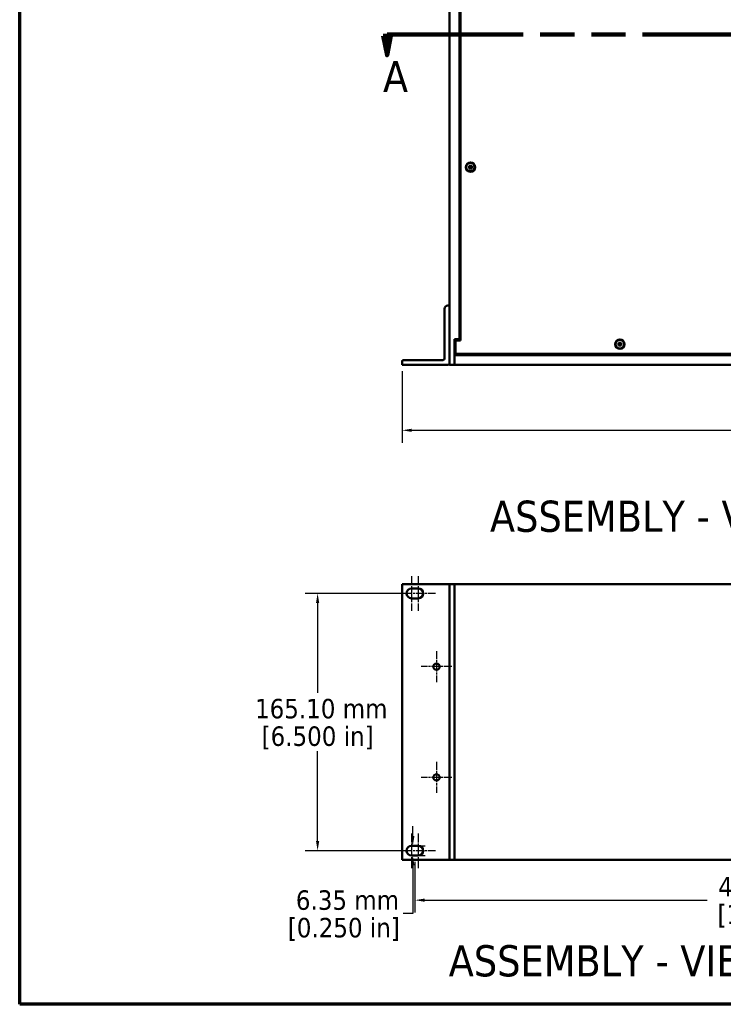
# Model space of a CAD drawing. Header units: millimetres. Extents: x 32 to 2127, y 63 to 1334.
# Tile 1 of 16: x 32 to 483, y 63 to 695. Entities that reach past the tile are written whole.
import ezdxf

# ---------------------------------------------------------------- set-up
doc = ezdxf.new("R2010")
doc.units = ezdxf.units.MM
doc.header["$LTSCALE"] = 2.5
doc.linetypes.add('CHAIN', pattern=[0.7087, 0.4724, -0.0591, 0.1181, -0.0591])
doc.linetypes.add('DOUBLE_DASH_CHAIN', pattern=[1.2403, 0.6614, -0.0827, 0.1654, -0.0827, 0.1654, -0.0827])
for name, color, linetype, lineweight in [('Border (ANSI)', 7, 'Continuous', 70), ('Center Mark (ANSI)', 7, 'Continuous', 25), ('Dimension (ANSI)', 7, 'Continuous', 25), ('Section Line (ANSI)', 7, 'DOUBLE_DASH_CHAIN', 100), ('Symbol (ANSI)', 7, 'Continuous', 25), ('Visible (ANSI)', 7, 'Continuous', 50)]:
    doc.layers.add(name, color=color, linetype=linetype, lineweight=lineweight)
doc.styles.add('Label Text (ANSI)', font='tahoma.ttf')
doc.styles.add('Note Text (ANSI)', font='tahoma.ttf')
doc.dimstyles.new('Default - mm (ANSI)', dxfattribs={"dimscale": 2.5, "dimtxt": 5, "dimasz": 2.5, "dimexe": 3.175, "dimexo": 1.6002, "dimgap": 0.8, "dimtad": 0, "dimtih": 1, "dimtoh": 1, "dimrnd": 1e-08, "dimzin": 0, "dimdsep": 46, "dimtxsty": 'Note Text (ANSI)', "dimcen": 0.09, "dimdle": 10, "dimclrd": 256, "dimclre": 256, "dimclrt": 256, "dimadec": 1, "dimazin": 0, "dimtfac": 0.6096, "dimtofl": 0, "dimtmove": 0, "dimatfit": 3, "dimldrblk": 'Filled-1', "dimfxl": 1, "dimtolj": 1, "dimtzin": 0, "dimlwd": -1, "dimlwe": -1, "dimarcsym": 0})

# ---------------------------------------------------------------- blocks, each defined once
blk = doc.blocks.new('2dTransSection0')
at = {"layer": 'Section Line (ANSI)', "linetype": 'Continuous'}
for p, q in [((105.97, 274.01), (106.97, 269.01)), ((107.97, 274.01), (105.97, 274.01)), ((106.97, 274.34), (119.7, 274.34)), ((106.97, 274.34), (106.97, 274.01)), ((106.97, 274.01), (106.97, 269.01)), ((106.97, 269.01), (107.97, 274.01)), ((290.56, 274.34), (303.28, 274.34)), ((302.28, 274.01), (303.28, 269.01)), ((304.28, 274.01), (302.28, 274.01)), ((303.28, 274.34), (303.28, 274.01)), ((303.28, 274.01), (303.28, 269.01)), ((303.28, 269.01), (304.28, 274.01))]:
    blk.add_line(p, q, dxfattribs=at)
at = {"layer": 'Section Line (ANSI)', "linetype": 'DOUBLE_DASH_CHAIN', "ltscale": 21.145208}
blk.add_line((106.97, 274.34), (303.28, 274.34), dxfattribs=at)
at = {"layer": 'Section Line (ANSI)', "linetype": 'Continuous', "flags": 128}
for points in [[(105.97, 274.01), (106.97, 269.01), (107.97, 274.01), (105.97, 274.01)], [(302.28, 274.01), (303.28, 269.01), (304.28, 274.01), (302.28, 274.01)]]:
    blk.add_lwpolyline(points, dxfattribs=at)
at = {"layer": 'Section Line (ANSI)'}
for points in [[(105.97, 274.01), (106.97, 269.01), (107.97, 274.01), (105.97, 274.01)], [(302.28, 274.01), (303.28, 269.01), (304.28, 274.01), (302.28, 274.01)]]:
    blk.add_solid(points, dxfattribs=at)
at = {"layer": 'Section Line (ANSI)', "char_height": 8, "attachment_point": 7, "style": 'Label Text (ANSI)'}
for insert in [(105.93, 259.53), (297.49, 257.81)]:
    blk.add_mtext('A', dxfattribs=dict(at, insert=insert))
blk = doc.blocks.new('*D9')
at = {"layer": 'Defpoints', "color": 0, "transparency": 16777216}
for p in [(285.33, 158.9), (751.43, 158.9), (285.33, 130.33)]:
    blk.add_point(p, dxfattribs=at)
at = {"layer": 'Dimension (ANSI)', "transparency": 16777216}
for p, q in [((285.33, 154.9), (285.33, 122.39)), ((751.43, 154.9), (751.43, 122.39)), ((291.58, 130.33), (472.76, 130.33)), ((745.18, 130.33), (567.44, 130.33))]:
    blk.add_line(p, q, dxfattribs=at)
for points in [[(291.58, 131.37), (291.58, 129.29), (285.33, 130.33)], [(745.18, 131.37), (745.18, 129.29), (751.43, 130.33)]]:
    blk.add_solid(points, dxfattribs=at)
at = {"layer": 'Dimension (ANSI)', "transparency": 16777216, "char_height": 12.5, "attachment_point": 5, "style": 'Note Text (ANSI)'}
for s, insert in [('\\A1; 466.10 mm', (520.1, 138.84)), ('\\A1;[18.350 in]', (520.1, 120.16))]:
    blk.add_mtext(s, dxfattribs=dict(at, insert=insert))
blk = doc.blocks.new('Filled-1')
at = {"color": 0}
for p, q in [((0, 0), (-1, 0.33)), ((-1, 0.33), (-1, -0.33)), ((-1, 0), (0, 0)), ((-1, -0.33), (0, 0))]:
    blk.add_line(p, q, dxfattribs=at)
at = {"color": 0, "flags": 128}
blk.add_lwpolyline([(-1, -0.33), (0, 0), (-1, 0.33), (-1, -0.33)], dxfattribs=at)
at = {"color": 0}
blk.add_solid([(-1, -0.33), (0, 0), (-1, 0.33), (-1, -0.33)], dxfattribs=at)
blk = doc.blocks.new('*D11')
at = {"layer": 'Defpoints', "color": 0, "transparency": 16777216}
for p in [(277.07, 473.74), (759.68, 473.74), (759.68, 431.83)]:
    blk.add_point(p, dxfattribs=at)
at = {"layer": 'Dimension (ANSI)', "transparency": 16777216}
for p, q in [((277.07, 469.74), (277.07, 423.89)), ((759.68, 469.74), (759.68, 423.89)), ((283.32, 431.83), (539.58, 431.83)), ((753.43, 431.83), (634.26, 431.83))]:
    blk.add_line(p, q, dxfattribs=at)
for points in [[(283.32, 432.87), (283.32, 430.79), (277.07, 431.83)], [(753.43, 432.87), (753.43, 430.79), (759.68, 431.83)]]:
    blk.add_solid(points, dxfattribs=at)
at = {"layer": 'Dimension (ANSI)', "transparency": 16777216, "char_height": 12.5, "attachment_point": 5, "style": 'Note Text (ANSI)'}
for s, insert in [('\\A1; 482.61 mm', (586.92, 440.37)), ('\\A1;[19.000 in]', (586.92, 421.65))]:
    blk.add_mtext(s, dxfattribs=dict(at, insert=insert))
blk = doc.blocks.new('*D13')
at = {"layer": 'Defpoints', "color": 0, "transparency": 16777216}
for p in [(283.14, 165.25), (283.98, 165.25), (283.14, 158.9)]:
    blk.add_point(p, dxfattribs=at)
at = {"layer": 'Dimension (ANSI)', "transparency": 16777216}
for p, q in [((283.98, 171.5), (283.98, 177.75)), ((287.14, 165.25), (291.91, 165.25)), ((287.14, 158.9), (291.91, 158.9)), ((283.98, 152.65), (283.98, 121.76)), ((283.98, 121.76), (277.73, 121.76))]:
    blk.add_line(p, q, dxfattribs=at)
for points in [[(282.93, 171.5), (285.02, 171.5), (283.98, 165.25)], [(282.93, 152.65), (285.02, 152.65), (283.98, 158.9)]]:
    blk.add_solid(points, dxfattribs=at)
at = {"layer": 'Dimension (ANSI)', "transparency": 16777216, "char_height": 12.5, "attachment_point": 5, "style": 'Note Text (ANSI)'}
for s, insert in [('\\A1; 6.35 mm', (239.72, 130.27)), ('\\A1;[0.250 in]', (239.72, 111.58))]:
    blk.add_mtext(s, dxfattribs=dict(at, insert=insert))
blk = doc.blocks.new('*D14')
at = {"layer": 'Defpoints', "color": 0, "transparency": 16777216}
for p in [(222.9, 327.17), (283.14, 327.17), (283.14, 162.07)]:
    blk.add_point(p, dxfattribs=at)
at = {"layer": 'Dimension (ANSI)', "transparency": 16777216}
for p, q in [((279.14, 327.17), (214.97, 327.17)), ((222.9, 320.92), (222.9, 263.31)), ((222.9, 168.32), (222.9, 225.94)), ((279.14, 162.07), (214.97, 162.07))]:
    blk.add_line(p, q, dxfattribs=at)
for points in [[(221.86, 320.92), (223.94, 320.92), (222.9, 327.17)], [(221.86, 168.32), (223.94, 168.32), (222.9, 162.07)]]:
    blk.add_solid(points, dxfattribs=at)
at = {"layer": 'Dimension (ANSI)', "transparency": 16777216, "char_height": 12.5, "attachment_point": 5, "style": 'Note Text (ANSI)'}
for s, insert in [('\\A1; 165.10 mm', (222.9, 253.13)), ('\\A1;[6.500 in]', (222.9, 234.45))]:
    blk.add_mtext(s, dxfattribs=dict(at, insert=insert))
blk = doc.blocks.new('Borders Default Border')
at = {"layer": 'Border (ANSI)', "flags": 128}
blk.add_lwpolyline([(12.7, 25.4), (12.7, 533.4), (850.9, 533.4), (850.9, 25.4), (12.7, 25.4)], dxfattribs=at)

msp = doc.modelspace()

# ---------------------------------------------------------------- linework, layer by layer
at = {"layer": 'Center Mark (ANSI)', "linetype": 'CHAIN', "ltscale": 4.93852}
for p, q in [((283.1402, 338.287), (283.1402, 316.062)), ((287.5102, 338.287), (287.5102, 316.062)), ((283.1402, 173.187), (283.1402, 150.962)), ((287.5102, 173.187), (287.5102, 150.962))]:
    msp.add_line(p, q, dxfattribs=at)
at = {"layer": 'Center Mark (ANSI)', "linetype": 'CHAIN', "ltscale": 4.233003}
for p, q in [((291.0777, 327.1745), (272.0277, 327.1745)), ((298.6227, 327.1745), (279.5727, 327.1745)), ((291.0777, 162.0745), (272.0277, 162.0745)), ((298.6227, 162.0745), (279.5727, 162.0745))]:
    msp.add_line(p, q, dxfattribs=at)
at = {"layer": 'Center Mark (ANSI)', "linetype": 'CHAIN', "ltscale": 4.413615}
for p, q in [((299.1682, 290.1159), (299.1682, 270.2531)), ((309.0996, 280.1845), (289.2368, 280.1845)), ((299.1682, 218.9959), (299.1682, 199.1331)), ((309.0996, 209.0645), (289.2368, 209.0645))]:
    msp.add_line(p, q, dxfattribs=at)
at = {"layer": 'Visible (ANSI)'}
for p, q in [((307.5502, 930.9177), (307.5502, 473.7377)), ((313.9002, 490.2377), (313.9002, 914.4177)), ((314.6502, 915.1777), (314.6502, 489.4777)), ((319.4503, 600.955), (320.5055, 600.9798)), ((319.4503, 600.5005), (320.5055, 600.4756)), ((320.5062, 600.9521), (320.255, 600.9483)), ((320.255, 600.5071), (320.5062, 600.5034)), ((320.723, 602.2277), (320.6981, 601.1724)), ((320.723, 599.2278), (320.6981, 600.283)), ((320.7296, 601.423), (320.7259, 601.1718)), ((320.7259, 600.2837), (320.7296, 600.0325)), ((321.1746, 601.1718), (321.1708, 601.423)), ((321.1708, 600.0325), (321.1746, 600.2837)), ((321.1775, 602.2277), (321.2023, 601.1724)), ((321.1775, 599.2278), (321.2023, 600.283)), ((321.6455, 600.9483), (321.3943, 600.9521)), ((321.3943, 600.5034), (321.6455, 600.5071)), ((322.4502, 600.955), (321.3949, 600.9798)), ((322.4502, 600.5005), (321.3949, 600.4756)), ((307.5502, 511.8377), (306.3752, 511.8377)), ((304.3752, 509.8377), (304.3752, 477.9127)), ((313.9002, 490.2377), (310.7252, 490.2377)), ((310.7252, 490.2377), (310.7252, 473.7377)), ((311.4752, 489.4777), (311.4752, 480.8277)), ((314.6502, 489.4777), (311.4752, 489.4777)), ((314.6502, 490.2377), (313.9002, 490.2377)), ((415.2753, 487.355), (416.3305, 487.3798)), ((415.2753, 486.9005), (416.3305, 486.8756)), ((416.3312, 487.3521), (416.08, 487.3483)), ((416.08, 486.9071), (416.3312, 486.9034)), ((416.548, 488.6277), (416.5231, 487.5724)), ((416.548, 485.6278), (416.5231, 486.683)), ((416.5546, 487.823), (416.5509, 487.5718)), ((416.5509, 486.6837), (416.5546, 486.4325)), ((416.9996, 487.5718), (416.9958, 487.823)), ((416.9958, 486.4325), (416.9996, 486.6837)), ((417.0025, 488.6277), (417.0273, 487.5724)), ((417.0025, 485.6278), (417.0273, 486.683)), ((417.4705, 487.3483), (417.2193, 487.3521)), ((417.2193, 486.9034), (417.4705, 486.9071)), ((418.2752, 487.355), (417.2199, 487.3798)), ((418.2752, 486.9005), (417.2199, 486.8756)), ((310.7252, 481.3577), (311.4752, 481.3577)), ((311.4752, 480.8277), (725.2752, 480.8277)), ((277.0702, 475.9127), (277.0702, 473.7377)), ((303.3752, 476.9127), (278.0702, 476.9127)), ((310.7252, 480.0877), (726.0252, 480.0877)), ((277.0702, 473.7377), (306.5502, 473.7377)), ((310.7252, 473.7377), (307.5502, 473.7377)), ((726.0252, 473.7377), (310.7252, 473.7377)), ((277.0702, 333.1435), (277.0702, 156.1055)), ((277.0702, 333.1435), (306.5502, 333.1435)), ((283.1402, 330.3495), (287.5102, 330.3495)), ((307.5502, 333.1435), (306.5502, 333.1435)), ((310.7252, 333.1531), (307.5502, 333.1531)), ((307.5502, 333.1531), (307.5502, 156.1151)), ((726.0252, 333.1661), (310.7252, 333.1661)), ((310.7252, 333.1531), (310.7252, 333.1661)), ((313.9002, 333.1531), (310.7252, 333.1531)), ((310.7252, 333.1531), (310.7252, 156.1151)), ((310.7252, 333.1401), (310.7252, 156.1021)), ((726.0252, 333.1401), (310.7252, 333.1401)), ((313.9002, 333.1401), (313.9002, 333.1531)), ((287.5102, 323.9995), (283.1402, 323.9995)), ((283.1402, 165.2495), (287.5102, 165.2495)), ((287.5102, 158.8995), (283.1402, 158.8995)), ((277.0702, 156.1055), (306.5502, 156.1055)), ((307.5502, 156.1055), (306.5502, 156.1055)), ((310.7252, 156.1151), (307.5502, 156.1151)), ((307.5502, 156.1151), (307.5502, 156.1055)), ((726.0252, 156.1021), (310.7252, 156.1021))]:
    msp.add_line(p, q, dxfattribs=at)
at = {"layer": 'Visible (ANSI)', "flags": 128}
for points in [[(319.4503, 600.955), (319.4543, 600.9551), (319.4585, 600.9552), (319.4628, 600.9552), (319.4671, 600.9553), (319.4714, 600.9554), (319.4756, 600.9555), (319.4797, 600.9556), (319.4837, 600.9556), (319.4874, 600.9557), (319.4912, 600.9558), (319.495, 600.9558), (319.4987, 600.9559), (319.5024, 600.9559), (319.506, 600.956), (319.5094, 600.956), (319.5126, 600.956), (319.5156, 600.956), (319.5185, 600.9561), (319.5212, 600.9561), (319.5239, 600.9561), (319.5265, 600.9561), (319.5289, 600.9561), (319.5312, 600.9561), (319.5332, 600.956)], [(319.5332, 600.4994), (319.5312, 600.4994), (319.5289, 600.4994), (319.5265, 600.4994), (319.5239, 600.4994), (319.5212, 600.4994), (319.5185, 600.4994), (319.5156, 600.4994), (319.5126, 600.4994), (319.5094, 600.4995), (319.506, 600.4995), (319.5024, 600.4995), (319.4987, 600.4996), (319.495, 600.4996), (319.4912, 600.4997), (319.4874, 600.4997), (319.4837, 600.4998), (319.4797, 600.4999), (319.4756, 600.4999), (319.4714, 600.5), (319.4671, 600.5001), (319.4628, 600.5002), (319.4585, 600.5003), (319.4543, 600.5004), (319.4503, 600.5005)], [(320.255, 600.9483), (320.2333, 600.9485), (320.211, 600.9487), (320.1882, 600.949), (320.1649, 600.9492), (320.141, 600.9495), (320.1164, 600.9497), (320.0912, 600.95), (320.0654, 600.9503), (320.0389, 600.9505), (320.0116, 600.9508), (319.9836, 600.9511), (319.9549, 600.9514), (319.9253, 600.9517), (319.8948, 600.9521), (319.8635, 600.9524), (319.8312, 600.9528), (319.7979, 600.9531), (319.7636, 600.9535), (319.7283, 600.9539), (319.6918, 600.9543), (319.6541, 600.9547), (319.6151, 600.9551), (319.5749, 600.9556), (319.5332, 600.956)], [(319.5332, 600.4994), (319.5749, 600.4999), (319.6151, 600.5003), (319.6541, 600.5007), (319.6918, 600.5012), (319.7283, 600.5016), (319.7636, 600.5019), (319.7979, 600.5023), (319.8312, 600.5027), (319.8635, 600.503), (319.8948, 600.5034), (319.9253, 600.5037), (319.9549, 600.504), (319.9836, 600.5043), (320.0116, 600.5046), (320.0389, 600.5049), (320.0654, 600.5052), (320.0912, 600.5055), (320.1164, 600.5057), (320.141, 600.506), (320.1649, 600.5062), (320.1882, 600.5065), (320.211, 600.5067), (320.2333, 600.5069), (320.255, 600.5071)], [(320.7259, 601.1718), (320.7252, 601.158), (320.7238, 601.1445), (320.7215, 601.1312), (320.7185, 601.118), (320.7144, 601.1046), (320.7094, 601.091), (320.7035, 601.0775), (320.6965, 601.0643), (320.6886, 601.0516), (320.6799, 601.0394), (320.6705, 601.0279), (320.6606, 601.0173), (320.65, 601.0074), (320.6385, 600.9981), (320.6264, 600.9894), (320.6136, 600.9815), (320.6004, 600.9745), (320.5869, 600.9685), (320.5734, 600.9635), (320.5599, 600.9595), (320.5468, 600.9564), (320.5335, 600.9542), (320.5199, 600.9527), (320.5062, 600.9521)], [(320.5062, 600.5034), (320.5199, 600.5027), (320.5335, 600.5013), (320.5468, 600.499), (320.5599, 600.496), (320.5734, 600.4919), (320.5869, 600.4869), (320.6004, 600.481), (320.6136, 600.474), (320.6264, 600.4661), (320.6385, 600.4574), (320.65, 600.448), (320.6606, 600.4381), (320.6705, 600.4275), (320.6799, 600.416), (320.6886, 600.4039), (320.6965, 600.3911), (320.7035, 600.3779), (320.7094, 600.3644), (320.7144, 600.3509), (320.7185, 600.3374), (320.7215, 600.3242), (320.7238, 600.311), (320.7252, 600.2974), (320.7259, 600.2837)], [(320.7219, 602.1447), (320.7219, 602.1468), (320.7219, 602.149), (320.7219, 602.1515), (320.7219, 602.154), (320.7219, 602.1567), (320.7219, 602.1595), (320.7219, 602.1623), (320.7219, 602.1653), (320.722, 602.1686), (320.722, 602.172), (320.722, 602.1756), (320.7221, 602.1792), (320.7221, 602.183), (320.7222, 602.1868), (320.7222, 602.1905), (320.7223, 602.1943), (320.7224, 602.1982), (320.7224, 602.2023), (320.7225, 602.2065), (320.7226, 602.2108), (320.7227, 602.2151), (320.7228, 602.2194), (320.7229, 602.2236), (320.723, 602.2277)], [(320.7219, 602.1447), (320.7224, 602.1031), (320.7228, 602.0628), (320.7232, 602.0239), (320.7237, 601.9862), (320.7241, 601.9497), (320.7244, 601.9143), (320.7248, 601.88), (320.7252, 601.8468), (320.7255, 601.8145), (320.7259, 601.7831), (320.7262, 601.7527), (320.7265, 601.7231), (320.7268, 601.6943), (320.7271, 601.6663), (320.7274, 601.6391), (320.7277, 601.6125), (320.728, 601.5867), (320.7282, 601.5615), (320.7285, 601.537), (320.7287, 601.5131), (320.729, 601.4897), (320.7292, 601.4669), (320.7294, 601.4447), (320.7296, 601.423)], [(321.1708, 601.423), (321.171, 601.4447), (321.1712, 601.4669), (321.1715, 601.4897), (321.1717, 601.5131), (321.172, 601.537), (321.1722, 601.5615), (321.1725, 601.5867), (321.1728, 601.6125), (321.173, 601.6391), (321.1733, 601.6663), (321.1736, 601.6943), (321.1739, 601.7231), (321.1742, 601.7527), (321.1746, 601.7831), (321.1749, 601.8145), (321.1753, 601.8468), (321.1756, 601.88), (321.176, 601.9143), (321.1764, 601.9497), (321.1768, 601.9862), (321.1772, 602.0239), (321.1776, 602.0628), (321.1781, 602.1031), (321.1785, 602.1447)], [(321.3943, 600.9521), (321.3805, 600.9527), (321.367, 600.9542), (321.3537, 600.9564), (321.3405, 600.9595), (321.3271, 600.9635), (321.3135, 600.9685), (321.3, 600.9745), (321.2868, 600.9815), (321.2741, 600.9894), (321.2619, 600.9981), (321.2504, 601.0074), (321.2398, 601.0173), (321.2299, 601.0279), (321.2206, 601.0394), (321.2119, 601.0516), (321.204, 601.0643), (321.197, 601.0775), (321.191, 601.091), (321.186, 601.1046), (321.182, 601.118), (321.1789, 601.1312), (321.1767, 601.1445), (321.1752, 601.158), (321.1746, 601.1718)], [(321.1746, 600.2837), (321.1752, 600.2974), (321.1767, 600.311), (321.1789, 600.3242), (321.182, 600.3374), (321.186, 600.3509), (321.191, 600.3644), (321.197, 600.3779), (321.204, 600.3911), (321.2119, 600.4039), (321.2206, 600.416), (321.2299, 600.4275), (321.2398, 600.4381), (321.2504, 600.448), (321.2619, 600.4574), (321.2741, 600.4661), (321.2868, 600.474), (321.3, 600.481), (321.3135, 600.4869), (321.3271, 600.4919), (321.3405, 600.496), (321.3537, 600.499), (321.367, 600.5013), (321.3805, 600.5027), (321.3943, 600.5034)], [(321.1775, 602.2277), (321.1776, 602.2236), (321.1777, 602.2194), (321.1778, 602.2151), (321.1778, 602.2108), (321.1779, 602.2065), (321.178, 602.2023), (321.1781, 602.1982), (321.1782, 602.1943), (321.1782, 602.1905), (321.1783, 602.1868), (321.1783, 602.183), (321.1784, 602.1792), (321.1784, 602.1756), (321.1785, 602.172), (321.1785, 602.1686), (321.1785, 602.1653), (321.1785, 602.1623), (321.1786, 602.1595), (321.1786, 602.1567), (321.1786, 602.154), (321.1786, 602.1515), (321.1786, 602.149), (321.1786, 602.1468), (321.1785, 602.1447)], [(322.3672, 600.956), (322.3256, 600.9556), (322.2853, 600.9551), (322.2464, 600.9547), (322.2087, 600.9543), (322.1722, 600.9539), (322.1368, 600.9535), (322.1025, 600.9531), (322.0693, 600.9528), (322.037, 600.9524), (322.0056, 600.9521), (321.9752, 600.9517), (321.9456, 600.9514), (321.9168, 600.9511), (321.8888, 600.9508), (321.8616, 600.9505), (321.835, 600.9503), (321.8092, 600.95), (321.784, 600.9497), (321.7595, 600.9495), (321.7356, 600.9492), (321.7122, 600.949), (321.6894, 600.9487), (321.6672, 600.9485), (321.6455, 600.9483)], [(321.6455, 600.5071), (321.6672, 600.5069), (321.6894, 600.5067), (321.7122, 600.5065), (321.7356, 600.5062), (321.7595, 600.506), (321.784, 600.5057), (321.8092, 600.5055), (321.835, 600.5052), (321.8616, 600.5049), (321.8888, 600.5046), (321.9168, 600.5043), (321.9456, 600.504), (321.9752, 600.5037), (322.0056, 600.5034), (322.037, 600.503), (322.0693, 600.5027), (322.1025, 600.5023), (322.1368, 600.5019), (322.1722, 600.5016), (322.2087, 600.5012), (322.2464, 600.5007), (322.2853, 600.5003), (322.3256, 600.4999), (322.3672, 600.4994)], [(322.3672, 600.956), (322.3693, 600.9561), (322.3715, 600.9561), (322.374, 600.9561), (322.3765, 600.9561), (322.3792, 600.9561), (322.382, 600.9561), (322.3848, 600.956), (322.3878, 600.956), (322.3911, 600.956), (322.3945, 600.956), (322.3981, 600.9559), (322.4017, 600.9559), (322.4055, 600.9558), (322.4093, 600.9558), (322.413, 600.9557), (322.4168, 600.9556), (322.4207, 600.9556), (322.4248, 600.9555), (322.429, 600.9554), (322.4333, 600.9553), (322.4376, 600.9552), (322.4419, 600.9552), (322.4461, 600.9551), (322.4502, 600.955)], [(322.4502, 600.5005), (322.4461, 600.5004), (322.4419, 600.5003), (322.4376, 600.5002), (322.4333, 600.5001), (322.429, 600.5), (322.4248, 600.4999), (322.4207, 600.4999), (322.4168, 600.4998), (322.413, 600.4997), (322.4093, 600.4997), (322.4055, 600.4996), (322.4017, 600.4996), (322.3981, 600.4995), (322.3945, 600.4995), (322.3911, 600.4995), (322.3878, 600.4994), (322.3848, 600.4994), (322.382, 600.4994), (322.3792, 600.4994), (322.3765, 600.4994), (322.374, 600.4994), (322.3715, 600.4994), (322.3693, 600.4994), (322.3672, 600.4994)], [(320.7296, 600.0325), (320.7294, 600.0108), (320.7292, 599.9885), (320.729, 599.9657), (320.7287, 599.9424), (320.7285, 599.9184), (320.7282, 599.8939), (320.728, 599.8687), (320.7277, 599.8429), (320.7274, 599.8164), (320.7271, 599.7891), (320.7268, 599.7611), (320.7265, 599.7324), (320.7262, 599.7028), (320.7259, 599.6723), (320.7255, 599.641), (320.7252, 599.6087), (320.7248, 599.5754), (320.7244, 599.5411), (320.7241, 599.5058), (320.7237, 599.4692), (320.7232, 599.4316), (320.7228, 599.3926), (320.7224, 599.3524), (320.7219, 599.3107)], [(320.723, 599.2278), (320.7229, 599.2318), (320.7228, 599.236), (320.7227, 599.2403), (320.7226, 599.2446), (320.7225, 599.2489), (320.7224, 599.2531), (320.7224, 599.2572), (320.7223, 599.2612), (320.7222, 599.2649), (320.7222, 599.2687), (320.7221, 599.2725), (320.7221, 599.2762), (320.722, 599.2799), (320.722, 599.2835), (320.722, 599.2869), (320.7219, 599.2901), (320.7219, 599.2931), (320.7219, 599.296), (320.7219, 599.2987), (320.7219, 599.3014), (320.7219, 599.304), (320.7219, 599.3064), (320.7219, 599.3087), (320.7219, 599.3107)], [(321.1785, 599.3107), (321.1781, 599.3524), (321.1776, 599.3926), (321.1772, 599.4316), (321.1768, 599.4692), (321.1764, 599.5058), (321.176, 599.5411), (321.1756, 599.5754), (321.1753, 599.6087), (321.1749, 599.641), (321.1746, 599.6723), (321.1742, 599.7028), (321.1739, 599.7324), (321.1736, 599.7611), (321.1733, 599.7891), (321.173, 599.8164), (321.1728, 599.8429), (321.1725, 599.8687), (321.1722, 599.8939), (321.172, 599.9184), (321.1717, 599.9424), (321.1715, 599.9657), (321.1712, 599.9885), (321.171, 600.0108), (321.1708, 600.0325)], [(321.1785, 599.3107), (321.1786, 599.3087), (321.1786, 599.3064), (321.1786, 599.304), (321.1786, 599.3014), (321.1786, 599.2987), (321.1786, 599.296), (321.1785, 599.2931), (321.1785, 599.2901), (321.1785, 599.2869), (321.1785, 599.2835), (321.1784, 599.2799), (321.1784, 599.2762), (321.1783, 599.2725), (321.1783, 599.2687), (321.1782, 599.2649), (321.1782, 599.2612), (321.1781, 599.2572), (321.178, 599.2531), (321.1779, 599.2489), (321.1778, 599.2446), (321.1778, 599.2403), (321.1777, 599.236), (321.1776, 599.2318), (321.1775, 599.2278)], [(415.2753, 487.355), (415.2793, 487.3551), (415.2835, 487.3552), (415.2878, 487.3552), (415.2921, 487.3553), (415.2964, 487.3554), (415.3006, 487.3555), (415.3047, 487.3556), (415.3087, 487.3556), (415.3124, 487.3557), (415.3162, 487.3558), (415.32, 487.3558), (415.3237, 487.3559), (415.3274, 487.3559), (415.331, 487.356), (415.3344, 487.356), (415.3376, 487.356), (415.3406, 487.356), (415.3435, 487.3561), (415.3462, 487.3561), (415.3489, 487.3561), (415.3515, 487.3561), (415.3539, 487.3561), (415.3562, 487.3561), (415.3582, 487.356)], [(415.3582, 486.8994), (415.3562, 486.8994), (415.3539, 486.8994), (415.3515, 486.8994), (415.3489, 486.8994), (415.3462, 486.8994), (415.3435, 486.8994), (415.3406, 486.8994), (415.3376, 486.8994), (415.3344, 486.8995), (415.331, 486.8995), (415.3274, 486.8995), (415.3237, 486.8996), (415.32, 486.8996), (415.3162, 486.8997), (415.3124, 486.8997), (415.3087, 486.8998), (415.3047, 486.8999), (415.3006, 486.8999), (415.2964, 486.9), (415.2921, 486.9001), (415.2878, 486.9002), (415.2835, 486.9003), (415.2793, 486.9004), (415.2753, 486.9005)], [(416.08, 487.3483), (416.0583, 487.3485), (416.036, 487.3487), (416.0132, 487.349), (415.9899, 487.3492), (415.966, 487.3495), (415.9414, 487.3497), (415.9162, 487.35), (415.8904, 487.3503), (415.8639, 487.3505), (415.8366, 487.3508), (415.8086, 487.3511), (415.7799, 487.3514), (415.7503, 487.3517), (415.7198, 487.3521), (415.6885, 487.3524), (415.6562, 487.3528), (415.6229, 487.3531), (415.5886, 487.3535), (415.5533, 487.3539), (415.5168, 487.3543), (415.4791, 487.3547), (415.4401, 487.3551), (415.3999, 487.3556), (415.3582, 487.356)], [(415.3582, 486.8994), (415.3999, 486.8999), (415.4401, 486.9003), (415.4791, 486.9007), (415.5168, 486.9012), (415.5533, 486.9016), (415.5886, 486.9019), (415.6229, 486.9023), (415.6562, 486.9027), (415.6885, 486.903), (415.7198, 486.9034), (415.7503, 486.9037), (415.7799, 486.904), (415.8086, 486.9043), (415.8366, 486.9046), (415.8639, 486.9049), (415.8904, 486.9052), (415.9162, 486.9055), (415.9414, 486.9057), (415.966, 486.906), (415.9899, 486.9062), (416.0132, 486.9065), (416.036, 486.9067), (416.0583, 486.9069), (416.08, 486.9071)], [(416.5509, 487.5718), (416.5502, 487.558), (416.5488, 487.5445), (416.5465, 487.5312), (416.5435, 487.518), (416.5394, 487.5046), (416.5344, 487.491), (416.5285, 487.4775), (416.5215, 487.4643), (416.5136, 487.4516), (416.5049, 487.4394), (416.4955, 487.4279), (416.4856, 487.4173), (416.475, 487.4074), (416.4635, 487.3981), (416.4514, 487.3894), (416.4386, 487.3815), (416.4254, 487.3745), (416.4119, 487.3685), (416.3984, 487.3635), (416.3849, 487.3595), (416.3718, 487.3564), (416.3585, 487.3542), (416.3449, 487.3527), (416.3312, 487.3521)], [(416.3312, 486.9034), (416.3449, 486.9027), (416.3585, 486.9013), (416.3718, 486.899), (416.3849, 486.896), (416.3984, 486.8919), (416.4119, 486.8869), (416.4254, 486.881), (416.4386, 486.874), (416.4514, 486.8661), (416.4635, 486.8574), (416.475, 486.848), (416.4856, 486.8381), (416.4955, 486.8275), (416.5049, 486.816), (416.5136, 486.8039), (416.5215, 486.7911), (416.5285, 486.7779), (416.5344, 486.7644), (416.5394, 486.7509), (416.5435, 486.7374), (416.5465, 486.7242), (416.5488, 486.711), (416.5502, 486.6974), (416.5509, 486.6837)], [(416.5469, 488.5447), (416.5469, 488.5468), (416.5469, 488.549), (416.5469, 488.5515), (416.5469, 488.554), (416.5469, 488.5567), (416.5469, 488.5595), (416.5469, 488.5623), (416.5469, 488.5653), (416.547, 488.5686), (416.547, 488.572), (416.547, 488.5756), (416.5471, 488.5792), (416.5471, 488.583), (416.5472, 488.5868), (416.5472, 488.5905), (416.5473, 488.5943), (416.5474, 488.5982), (416.5474, 488.6023), (416.5475, 488.6065), (416.5476, 488.6108), (416.5477, 488.6151), (416.5478, 488.6194), (416.5479, 488.6236), (416.548, 488.6277)], [(416.5469, 488.5447), (416.5474, 488.5031), (416.5478, 488.4628), (416.5482, 488.4239), (416.5487, 488.3862), (416.5491, 488.3497), (416.5494, 488.3143), (416.5498, 488.28), (416.5502, 488.2468), (416.5505, 488.2145), (416.5509, 488.1831), (416.5512, 488.1527), (416.5515, 488.1231), (416.5518, 488.0943), (416.5521, 488.0663), (416.5524, 488.0391), (416.5527, 488.0125), (416.553, 487.9867), (416.5532, 487.9615), (416.5535, 487.937), (416.5537, 487.9131), (416.554, 487.8897), (416.5542, 487.8669), (416.5544, 487.8447), (416.5546, 487.823)], [(416.9958, 487.823), (416.996, 487.8447), (416.9962, 487.8669), (416.9965, 487.8897), (416.9967, 487.9131), (416.997, 487.937), (416.9972, 487.9615), (416.9975, 487.9867), (416.9978, 488.0125), (416.998, 488.0391), (416.9983, 488.0663), (416.9986, 488.0943), (416.9989, 488.1231), (416.9992, 488.1527), (416.9996, 488.1831), (416.9999, 488.2145), (417.0003, 488.2468), (417.0006, 488.28), (417.001, 488.3143), (417.0014, 488.3497), (417.0018, 488.3862), (417.0022, 488.4239), (417.0026, 488.4628), (417.0031, 488.5031), (417.0035, 488.5447)], [(417.2193, 487.3521), (417.2055, 487.3527), (417.192, 487.3542), (417.1787, 487.3564), (417.1655, 487.3595), (417.1521, 487.3635), (417.1385, 487.3685), (417.125, 487.3745), (417.1118, 487.3815), (417.0991, 487.3894), (417.0869, 487.3981), (417.0754, 487.4074), (417.0648, 487.4173), (417.0549, 487.4279), (417.0456, 487.4394), (417.0369, 487.4516), (417.029, 487.4643), (417.022, 487.4775), (417.016, 487.491), (417.011, 487.5046), (417.007, 487.518), (417.0039, 487.5312), (417.0017, 487.5445), (417.0002, 487.558), (416.9996, 487.5718)], [(416.9996, 486.6837), (417.0002, 486.6974), (417.0017, 486.711), (417.0039, 486.7242), (417.007, 486.7374), (417.011, 486.7509), (417.016, 486.7644), (417.022, 486.7779), (417.029, 486.7911), (417.0369, 486.8039), (417.0456, 486.816), (417.0549, 486.8275), (417.0648, 486.8381), (417.0754, 486.848), (417.0869, 486.8574), (417.0991, 486.8661), (417.1118, 486.874), (417.125, 486.881), (417.1385, 486.8869), (417.1521, 486.8919), (417.1655, 486.896), (417.1787, 486.899), (417.192, 486.9013), (417.2055, 486.9027), (417.2193, 486.9034)], [(417.0025, 488.6277), (417.0026, 488.6236), (417.0027, 488.6194), (417.0028, 488.6151), (417.0028, 488.6108), (417.0029, 488.6065), (417.003, 488.6023), (417.0031, 488.5982), (417.0032, 488.5943), (417.0032, 488.5905), (417.0033, 488.5868), (417.0033, 488.583), (417.0034, 488.5792), (417.0034, 488.5756), (417.0035, 488.572), (417.0035, 488.5686), (417.0035, 488.5653), (417.0035, 488.5623), (417.0036, 488.5595), (417.0036, 488.5567), (417.0036, 488.554), (417.0036, 488.5515), (417.0036, 488.549), (417.0036, 488.5468), (417.0035, 488.5447)], [(418.1922, 487.356), (418.1506, 487.3556), (418.1103, 487.3551), (418.0714, 487.3547), (418.0337, 487.3543), (417.9972, 487.3539), (417.9618, 487.3535), (417.9275, 487.3531), (417.8943, 487.3528), (417.862, 487.3524), (417.8306, 487.3521), (417.8002, 487.3517), (417.7706, 487.3514), (417.7418, 487.3511), (417.7138, 487.3508), (417.6866, 487.3505), (417.66, 487.3503), (417.6342, 487.35), (417.609, 487.3497), (417.5845, 487.3495), (417.5606, 487.3492), (417.5372, 487.349), (417.5144, 487.3487), (417.4922, 487.3485), (417.4705, 487.3483)], [(417.4705, 486.9071), (417.4922, 486.9069), (417.5144, 486.9067), (417.5372, 486.9065), (417.5606, 486.9062), (417.5845, 486.906), (417.609, 486.9057), (417.6342, 486.9055), (417.66, 486.9052), (417.6866, 486.9049), (417.7138, 486.9046), (417.7418, 486.9043), (417.7706, 486.904), (417.8002, 486.9037), (417.8306, 486.9034), (417.862, 486.903), (417.8943, 486.9027), (417.9275, 486.9023), (417.9618, 486.9019), (417.9972, 486.9016), (418.0337, 486.9012), (418.0714, 486.9007), (418.1103, 486.9003), (418.1506, 486.8999), (418.1922, 486.8994)], [(418.1922, 487.356), (418.1943, 487.3561), (418.1965, 487.3561), (418.199, 487.3561), (418.2015, 487.3561), (418.2042, 487.3561), (418.207, 487.3561), (418.2098, 487.356), (418.2128, 487.356), (418.2161, 487.356), (418.2195, 487.356), (418.2231, 487.3559), (418.2267, 487.3559), (418.2305, 487.3558), (418.2343, 487.3558), (418.238, 487.3557), (418.2418, 487.3556), (418.2457, 487.3556), (418.2498, 487.3555), (418.254, 487.3554), (418.2583, 487.3553), (418.2626, 487.3552), (418.2669, 487.3552), (418.2711, 487.3551), (418.2752, 487.355)], [(418.2752, 486.9005), (418.2711, 486.9004), (418.2669, 486.9003), (418.2626, 486.9002), (418.2583, 486.9001), (418.254, 486.9), (418.2498, 486.8999), (418.2457, 486.8999), (418.2418, 486.8998), (418.238, 486.8997), (418.2343, 486.8997), (418.2305, 486.8996), (418.2267, 486.8996), (418.2231, 486.8995), (418.2195, 486.8995), (418.2161, 486.8995), (418.2128, 486.8994), (418.2098, 486.8994), (418.207, 486.8994), (418.2042, 486.8994), (418.2015, 486.8994), (418.199, 486.8994), (418.1965, 486.8994), (418.1943, 486.8994), (418.1922, 486.8994)], [(416.5546, 486.4325), (416.5544, 486.4108), (416.5542, 486.3885), (416.554, 486.3657), (416.5537, 486.3424), (416.5535, 486.3184), (416.5532, 486.2939), (416.553, 486.2687), (416.5527, 486.2429), (416.5524, 486.2164), (416.5521, 486.1891), (416.5518, 486.1611), (416.5515, 486.1324), (416.5512, 486.1028), (416.5509, 486.0723), (416.5505, 486.041), (416.5502, 486.0087), (416.5498, 485.9754), (416.5494, 485.9411), (416.5491, 485.9058), (416.5487, 485.8692), (416.5482, 485.8316), (416.5478, 485.7926), (416.5474, 485.7524), (416.5469, 485.7107)], [(416.548, 485.6278), (416.5479, 485.6318), (416.5478, 485.636), (416.5477, 485.6403), (416.5476, 485.6446), (416.5475, 485.6489), (416.5474, 485.6531), (416.5474, 485.6572), (416.5473, 485.6612), (416.5472, 485.6649), (416.5472, 485.6687), (416.5471, 485.6725), (416.5471, 485.6762), (416.547, 485.6799), (416.547, 485.6835), (416.547, 485.6869), (416.5469, 485.6901), (416.5469, 485.6931), (416.5469, 485.696), (416.5469, 485.6987), (416.5469, 485.7014), (416.5469, 485.704), (416.5469, 485.7064), (416.5469, 485.7087), (416.5469, 485.7107)], [(417.0035, 485.7107), (417.0031, 485.7524), (417.0026, 485.7926), (417.0022, 485.8316), (417.0018, 485.8692), (417.0014, 485.9058), (417.001, 485.9411), (417.0006, 485.9754), (417.0003, 486.0087), (416.9999, 486.041), (416.9996, 486.0723), (416.9992, 486.1028), (416.9989, 486.1324), (416.9986, 486.1611), (416.9983, 486.1891), (416.998, 486.2164), (416.9978, 486.2429), (416.9975, 486.2687), (416.9972, 486.2939), (416.997, 486.3184), (416.9967, 486.3424), (416.9965, 486.3657), (416.9962, 486.3885), (416.996, 486.4108), (416.9958, 486.4325)], [(417.0035, 485.7107), (417.0036, 485.7087), (417.0036, 485.7064), (417.0036, 485.704), (417.0036, 485.7014), (417.0036, 485.6987), (417.0036, 485.696), (417.0035, 485.6931), (417.0035, 485.6901), (417.0035, 485.6869), (417.0035, 485.6835), (417.0034, 485.6799), (417.0034, 485.6762), (417.0033, 485.6725), (417.0033, 485.6687), (417.0032, 485.6649), (417.0032, 485.6612), (417.0031, 485.6572), (417.003, 485.6531), (417.0029, 485.6489), (417.0028, 485.6446), (417.0028, 485.6403), (417.0027, 485.636), (417.0026, 485.6318), (417.0025, 485.6278)]]:
    msp.add_lwpolyline(points, dxfattribs=at)
at = {"layer": 'Visible (ANSI)'}
for centre, radius in [((320.9502, 600.7277), 3), ((320.9502, 600.7277), 2.7146), ((416.7752, 487.1277), 3), ((416.7752, 487.1277), 2.7146), ((299.1682, 280.1845), 1.9939), ((299.1682, 209.0645), 1.9939)]:
    msp.add_circle(centre, radius, dxfattribs=at)
for centre, radius, start, end in [((320.9502, 600.7277), 0.7294, 162.3969204, 197.6030796), ((320.5009, 601.1771), 0.1973, 271.3481777, 358.6518223), ((320.5009, 600.2784), 0.1973, 1.3481777, 88.6518223), ((320.9502, 600.7277), 0.7294, 72.3969204, 107.6030796), ((321.3996, 601.1771), 0.1973, 181.3481777, 268.6518223), ((321.3996, 600.2784), 0.1973, 91.3481777, 178.6518223), ((320.9502, 600.7277), 0.7294, 342.3969204, 17.6030796), ((320.9502, 600.7277), 0.7294, 252.3969204, 287.6030796), ((306.3752, 509.8377), 2, 90, 180), ((416.7752, 487.1277), 0.7294, 162.3969204, 197.6030796), ((416.3259, 487.5771), 0.1973, 271.3481777, 358.6518223), ((416.3259, 486.6784), 0.1973, 1.3481777, 88.6518223), ((416.7752, 487.1277), 0.7294, 72.3969204, 107.6030796), ((417.2246, 487.5771), 0.1973, 181.3481777, 268.6518223), ((417.2246, 486.6784), 0.1973, 91.3481777, 178.6518223), ((416.7752, 487.1277), 0.7294, 342.3969204, 17.6030796), ((416.7752, 487.1277), 0.7294, 252.3969204, 287.6030796), ((278.0702, 475.9127), 1, 90, 180), ((303.3752, 477.9127), 1, 270, 0), ((306.5502, 474.7377), 1, 270, 0), ((283.1402, 327.1745), 3.175, 90, 270), ((287.5102, 327.1745), 3.175, 270, 90), ((283.1402, 162.0745), 3.175, 90, 270), ((287.5102, 162.0745), 3.175, 270, 90)]:
    msp.add_arc(centre, radius, start, end, dxfattribs=at)

# ---------------------------------------------------------------- block references
at = {"xscale": 2.5, "yscale": 2.5, "zscale": 2.5}
msp.add_blockref('Borders Default Border', (0, 0), dxfattribs=at)
at = {"layer": 'Section Line (ANSI)', "xscale": 2.5, "yscale": 2.5, "zscale": 2.5}
msp.add_blockref('2dTransSection0', (0, 0), dxfattribs=at)

# ---------------------------------------------------------------- texts
at = {"layer": 'Symbol (ANSI)', "char_height": 20, "attachment_point": 7, "style": 'Label Text (ANSI)'}
for s, insert in [('ASSEMBLY - VIEW FROM TOP', (333.4571, 366.3003)), ('ASSEMBLY - VIEW FROM FRONT', (307.0135, 81.0439))]:
    msp.add_mtext(s, dxfattribs=dict(at, insert=insert))

# ---------------------------------------------------------------- dimensions: what is measured, and where the dimension line sits
at = {"layer": 'Dimension (ANSI)'}
for base, p1, p2, angle, text, override, picture, middle in [((759.6802, 431.8307), (277.0702, 473.7377), (759.6802, 473.7377), 180, ' <> mm\\X[19.000 in]', {"dimgap": 0.8, "dimtih": 0, "dimtoh": 0, "dimdec": 2, "dimpost": '', "dimtol": 0, "dimlim": 0, "dimtp": 0, "dimtm": 0, "dimtdec": 2, "dimatfit": 1}, '*D11', (586.9213, 431.8307)), ((222.9032, 327.1745), (283.1402, 162.0745), (283.1402, 327.1745), 90, ' <> mm\\X[6.500 in]', {"dimgap": 0.8, "dimdec": 2, "dimpost": '', "dimtol": 0, "dimlim": 0, "dimtp": 0, "dimtm": 0, "dimtdec": 2, "dimatfit": 1}, '*D14', (222.9032, 244.6245)), ((283.9762, 165.2495), (283.1402, 158.8995), (283.1402, 165.2495), 90, ' <> mm\\X[0.250 in]', {"dimgap": 0.8, "dimdec": 2, "dimpost": '', "dimtol": 0, "dimlim": 0, "dimtp": 0, "dimtm": 0, "dimtdec": 2, "dimatfit": 1}, '*D13', (239.7205, 121.76)), ((285.3252, 130.3319), (751.4252, 158.8995), (285.3252, 158.8995), 180, ' <> mm\\X[18.350 in]', {"dimgap": 0.8, "dimtih": 0, "dimtoh": 0, "dimdec": 2, "dimpost": '', "dimtol": 0, "dimlim": 0, "dimtp": 0, "dimtm": 0, "dimtdec": 2, "dimatfit": 1}, '*D9', (520.1002, 130.3319))]:
    dim = msp.add_linear_dim(base=base, p1=p1, p2=p2, angle=angle, text=text, dimstyle='Default - mm (ANSI)', override=override, dxfattribs=at)
    dim.commit()
    dim.dimension.update_dxf_attribs({"geometry": picture, "text_midpoint": middle, "dimtype": 160})

doc.saveas('drawing.dxf')
